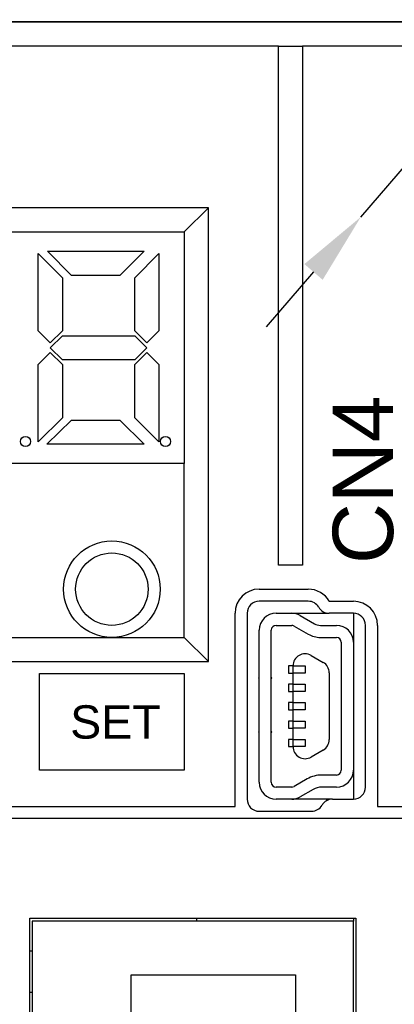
# Model space of a CAD drawing. Extents: x 14112 to 14372, y -2388 to -2111.
# Tile 18 of 22: x 14141 to 14156, y -2173 to -2132. Entities that reach past the tile are written whole.
import ezdxf

# ---------------------------------------------------------------- set-up
doc = ezdxf.new("R2010")
doc.units = 0
doc.layers.get('0').update_dxf_attribs({"linetype": 'CONTINUOUS'})
doc.layers.get('DEFPOINTS').update_dxf_attribs({"color": 8, "linetype": 'CONTINUOUS'})
doc.styles.add('DIMEMSIONS', font='isocp.shx', dxfattribs={"bigfont": 'chineset.shx'})
doc.styles.get("Standard").update_dxf_attribs({"font": 'PMingLiU.ttf'})
doc.dimstyles.new('ISO-25', dxfattribs={"dimtxt": 3, "dimasz": 3, "dimexe": 1, "dimexo": 1, "dimgap": 2, "dimtad": 2, "dimtih": 1, "dimtoh": 1, "dimtxsty": 'STANDARD', "dimcen": 0, "dimclrd": 256, "dimclre": 256, "dimclrt": 256, "dimazin": 3, "dimtfac": 1, "dimtmove": 0, "dimatfit": 3})

# ---------------------------------------------------------------- blocks, each defined once
blk = doc.blocks.new('*D3')
for p, q in [((14112.495, -2196.209), (14112.495, -2116.096)), ((14162.495, -2196.209), (14162.495, -2116.096)), ((14115.495, -2117.096), (14159.495, -2117.096))]:
    blk.add_line(p, q)
for points in [[(14115.495, -2116.596), (14115.495, -2117.596), (14112.495, -2117.096)], [(14159.495, -2116.596), (14159.495, -2117.596), (14162.495, -2117.096)]]:
    blk.add_solid(points)
at = {"layer": 'DEFPOINTS', "color": 0}
for p in [(14162.495, -2117.096), (14112.495, -2197.209), (14162.495, -2197.209)]:
    blk.add_point(p, dxfattribs=at)
at = {"insert": (14137.495, -2113.398), "char_height": 3, "attachment_point": 5}
blk.add_mtext('50', dxfattribs=at)
blk = doc.blocks.new('*D4')
for p, q in [((14118.495, -2287.049), (14118.495, -2124.127)), ((14156.495, -2137.049), (14156.495, -2124.127)), ((14153.495, -2125.127), (14121.495, -2125.127))]:
    blk.add_line(p, q)
for points in [[(14121.495, -2124.627), (14121.495, -2125.627), (14118.495, -2125.127)], [(14153.495, -2124.627), (14153.495, -2125.627), (14156.495, -2125.127)]]:
    blk.add_solid(points)
at = {"layer": 'DEFPOINTS', "color": 0}
for p in [(14118.495, -2125.127), (14156.495, -2138.049), (14118.495, -2288.049)]:
    blk.add_point(p, dxfattribs=at)
at = {"insert": (14137.495, -2121.457), "char_height": 3, "attachment_point": 5}
blk.add_mtext('38', dxfattribs=at)
blk = doc.blocks.new('*D5')
for p, q in [((14157.495, -2138.049), (14171.483, -2138.049)), ((14170.483, -2141.049), (14170.483, -2285.049)), ((14119.495, -2288.049), (14171.483, -2288.049))]:
    blk.add_line(p, q)
for points in [[(14169.983, -2141.049), (14170.983, -2141.049), (14170.483, -2138.049)], [(14169.983, -2285.049), (14170.983, -2285.049), (14170.483, -2288.049)]]:
    blk.add_solid(points)
at = {"layer": 'DEFPOINTS', "color": 0}
for p in [(14156.495, -2138.049), (14118.495, -2288.049), (14170.483, -2288.049)]:
    blk.add_point(p, dxfattribs=at)
at = {"insert": (14175.348, -2213.049), "char_height": 3, "attachment_point": 5}
blk.add_mtext('150', dxfattribs=at)
blk = doc.blocks.new('*D6')
for p, q in [((14139.172, -2132.049), (14179.997, -2132.049)), ((14178.997, -2135.049), (14178.997, -2291.049)), ((14138.565, -2294.049), (14179.997, -2294.049))]:
    blk.add_line(p, q)
for points in [[(14178.497, -2135.049), (14179.497, -2135.049), (14178.997, -2132.049)], [(14178.497, -2291.049), (14179.497, -2291.049), (14178.997, -2294.049)]]:
    blk.add_solid(points)
at = {"layer": 'DEFPOINTS', "color": 0}
for p in [(14138.172, -2132.049), (14137.565, -2294.049), (14178.997, -2294.049)]:
    blk.add_point(p, dxfattribs=at)
at = {"insert": (14183.861, -2213.049), "char_height": 3, "attachment_point": 5}
blk.add_mtext('162', dxfattribs=at)
blk = doc.blocks.new('*D7')
for p, q in [((14167.198, -2125.613), (14160.246, -2133.691)), ((14176.274, -2125.613), (14167.198, -2125.613)), ((14154.701, -2140.134), (14158.289, -2135.965)), ((14152.745, -2142.408), (14150.788, -2144.682))]:
    blk.add_line(p, q)
for points in [[(14159.867, -2133.365), (14160.625, -2134.017), (14158.289, -2135.965)], [(14152.366, -2142.082), (14153.124, -2142.734), (14154.701, -2140.134)]]:
    blk.add_solid(points)
at = {"layer": 'DEFPOINTS', "color": 0}
for p in [(14158.289, -2135.965), (14154.701, -2140.134)]:
    blk.add_point(p, dxfattribs=at)
at = {"insert": (14172.736, -2121.914), "char_height": 3, "attachment_point": 5}
blk.add_mtext('∅5.5', dxfattribs=at)

msp = doc.modelspace()

# ---------------------------------------------------------------- linework, layer by layer
for p, q in [((14160.295, -2132.049), (14114.695, -2132.049)), ((14151.295, -2133.049), (14115.195, -2133.049)), ((14151.295, -2133.049), (14152.295, -2133.049)), ((14151.295, -2154.549), (14151.295, -2133.049)), ((14159.795, -2133.049), (14152.295, -2133.049)), ((14152.295, -2133.049), (14152.295, -2154.549)), ((14148.395, -2139.749), (14116.395, -2139.749)), ((14147.395, -2140.749), (14148.395, -2139.749)), ((14148.395, -2158.549), (14148.395, -2139.749)), ((14117.395, -2140.749), (14147.395, -2140.749)), ((14147.395, -2140.749), (14147.395, -2150.349)), ((14141.345, -2141.649), (14142.345, -2142.649)), ((14141.345, -2144.849), (14141.345, -2141.649)), ((14142.728, -2142.552), (14141.726, -2141.549)), ((14141.726, -2141.549), (14145.726, -2141.549)), ((14145.726, -2141.549), (14144.723, -2142.552)), ((14145.345, -2142.649), (14146.345, -2141.649)), ((14146.345, -2141.649), (14146.345, -2144.849)), ((14144.723, -2142.552), (14142.728, -2142.552)), ((14142.345, -2142.649), (14142.345, -2144.849)), ((14145.345, -2144.849), (14145.345, -2142.649)), ((14141.845, -2145.349), (14141.345, -2144.849)), ((14142.345, -2144.849), (14141.845, -2145.349)), ((14145.845, -2145.349), (14145.345, -2144.849)), ((14146.345, -2144.849), (14145.845, -2145.349)), ((14141.845, -2145.549), (14142.345, -2145.049)), ((14142.345, -2145.049), (14145.345, -2145.049)), ((14145.345, -2145.049), (14145.845, -2145.549)), ((14141.345, -2146.249), (14141.845, -2145.749)), ((14142.345, -2146.049), (14141.845, -2145.549)), ((14141.845, -2145.749), (14142.345, -2146.249)), ((14145.845, -2145.549), (14145.345, -2146.049)), ((14145.345, -2146.249), (14145.845, -2145.749)), ((14145.845, -2145.749), (14146.345, -2146.249)), ((14145.345, -2146.049), (14142.345, -2146.049)), ((14141.345, -2149.449), (14141.345, -2146.249)), ((14142.345, -2146.249), (14142.345, -2148.449)), ((14145.345, -2148.449), (14145.345, -2146.249)), ((14146.345, -2146.249), (14146.345, -2149.449)), ((14142.345, -2148.449), (14141.345, -2149.449)), ((14141.701, -2149.549), (14142.728, -2148.547)), ((14142.728, -2148.547), (14144.723, -2148.547)), ((14144.723, -2148.547), (14145.726, -2149.549)), ((14146.345, -2149.449), (14145.345, -2148.449)), ((14145.726, -2149.549), (14141.701, -2149.549)), ((14147.395, -2150.349), (14117.395, -2150.349)), ((14147.395, -2157.549), (14147.395, -2150.349)), ((14152.295, -2154.549), (14151.295, -2154.549)), ((14150.495, -2155.549), (14152.529, -2155.549)), ((14152.529, -2156.049), (14150.495, -2156.049)), ((14153.395, -2156.049), (14154.395, -2156.049)), ((14149.495, -2164.549), (14149.495, -2156.549)), ((14149.995, -2156.549), (14149.995, -2164.249)), ((14151.195, -2156.549), (14151.842, -2156.549)), ((14151.842, -2156.549), (14153.395, -2156.549)), ((14152.192, -2156.643), (14152.779, -2156.982)), ((14153.295, -2156.549), (14153.295, -2156.539)), ((14154.395, -2156.549), (14153.395, -2156.549)), ((14154.395, -2156.549), (14154.395, -2157.749)), ((14150.495, -2163.549), (14150.495, -2157.249)), ((14150.995, -2163.549), (14150.995, -2157.249)), ((14151.195, -2157.049), (14151.842, -2157.049)), ((14151.942, -2157.076), (14152.529, -2157.415)), ((14153.029, -2157.049), (14153.695, -2157.049)), ((14154.895, -2163.749), (14154.895, -2157.049)), ((14155.395, -2157.049), (14155.395, -2164.549)), ((14136.395, -2157.549), (14144.395, -2157.549)), ((14144.395, -2157.549), (14147.395, -2157.549)), ((14148.395, -2158.549), (14147.395, -2157.549)), ((14153.029, -2157.549), (14153.695, -2157.549)), ((14153.895, -2157.749), (14153.895, -2163.049)), ((14154.395, -2157.749), (14154.395, -2163.049)), ((14152.645, -2158.294), (14153.145, -2158.582)), ((14116.395, -2158.549), (14148.395, -2158.549)), ((14151.895, -2158.727), (14151.706, -2158.727)), ((14151.706, -2158.727), (14151.706, -2159.027)), ((14151.895, -2159.027), (14151.895, -2158.727)), ((14151.895, -2158.727), (14152.395, -2158.727)), ((14152.395, -2158.727), (14152.395, -2159.027)), ((14141.395, -2163.049), (14141.395, -2159.049)), ((14141.395, -2159.049), (14147.395, -2159.049)), ((14147.395, -2159.049), (14147.395, -2163.049)), ((14150.495, -2159.224), (14150.47, -2159.224)), ((14150.47, -2159.224), (14150.47, -2159.232)), ((14150.47, -2159.232), (14150.495, -2159.232)), ((14151.02, -2159.224), (14150.995, -2159.224)), ((14150.995, -2159.232), (14151.02, -2159.232)), ((14151.02, -2159.232), (14151.02, -2159.224)), ((14151.706, -2159.027), (14151.895, -2159.027)), ((14152.395, -2159.027), (14151.895, -2159.027)), ((14151.895, -2159.488), (14151.895, -2159.027)), ((14153.395, -2159.015), (14153.395, -2161.783)), ((14151.895, -2159.488), (14151.706, -2159.488)), ((14151.706, -2159.488), (14151.706, -2159.788)), ((14151.895, -2159.788), (14151.895, -2159.488)), ((14151.895, -2159.488), (14152.395, -2159.488)), ((14152.395, -2159.488), (14152.395, -2159.788)), ((14151.706, -2159.788), (14151.895, -2159.788)), ((14152.395, -2159.788), (14151.895, -2159.788)), ((14151.895, -2160.25), (14151.895, -2159.788)), ((14151.895, -2160.25), (14151.706, -2160.25)), ((14151.706, -2160.25), (14151.706, -2160.55)), ((14151.895, -2160.55), (14151.895, -2160.25)), ((14151.895, -2160.25), (14152.395, -2160.25)), ((14152.395, -2160.25), (14152.395, -2160.55)), ((14151.706, -2160.55), (14151.895, -2160.55)), ((14152.395, -2160.55), (14151.895, -2160.55)), ((14151.895, -2161.011), (14151.895, -2160.55)), ((14151.895, -2161.011), (14151.706, -2161.011)), ((14151.706, -2161.011), (14151.706, -2161.311)), ((14151.706, -2161.311), (14151.895, -2161.311)), ((14151.895, -2161.311), (14151.895, -2161.011)), ((14151.895, -2161.011), (14152.395, -2161.011)), ((14152.395, -2161.311), (14151.895, -2161.311)), ((14151.895, -2161.772), (14151.895, -2161.311)), ((14152.395, -2161.011), (14152.395, -2161.311)), ((14150.495, -2161.466), (14150.47, -2161.466)), ((14150.47, -2161.466), (14150.47, -2161.475)), ((14150.47, -2161.475), (14150.495, -2161.475)), ((14151.02, -2161.466), (14150.995, -2161.466)), ((14150.995, -2161.475), (14151.02, -2161.475)), ((14151.02, -2161.475), (14151.02, -2161.466)), ((14151.895, -2161.772), (14151.706, -2161.772)), ((14151.706, -2161.772), (14151.706, -2162.072)), ((14151.706, -2162.072), (14151.895, -2162.072)), ((14151.895, -2162.072), (14151.895, -2161.772)), ((14151.895, -2161.772), (14152.395, -2161.772)), ((14152.395, -2162.072), (14151.895, -2162.072)), ((14152.395, -2161.772), (14152.395, -2162.072)), ((14153.145, -2162.216), (14152.645, -2162.505)), ((14147.395, -2163.049), (14141.395, -2163.049)), ((14153.695, -2163.249), (14153.083, -2163.249)), ((14154.395, -2163.049), (14154.395, -2164.249)), ((14151.842, -2163.749), (14151.195, -2163.749)), ((14152.483, -2163.41), (14151.942, -2163.723)), ((14153.695, -2163.749), (14153.083, -2163.749)), ((14152.733, -2163.843), (14152.192, -2164.156)), ((14112.995, -2164.549), (14149.495, -2164.549)), ((14151.842, -2164.249), (14151.195, -2164.249)), ((14153.529, -2164.249), (14151.842, -2164.249)), ((14153.295, -2164.308), (14153.295, -2164.249)), ((14153.529, -2164.249), (14154.395, -2164.249)), ((14155.395, -2164.549), (14161.995, -2164.549)), ((14150.495, -2164.749), (14152.663, -2164.749)), ((14161.995, -2165.049), (14138.995, -2165.049)), ((14140.995, -2169.174), (14154.495, -2169.174)), ((14140.995, -2201.674), (14140.995, -2169.174)), ((14141.095, -2169.299), (14141.095, -2201.549)), ((14154.395, -2169.299), (14141.095, -2169.299)), ((14147.895, -2169.174), (14147.895, -2169.299)), ((14154.395, -2169.174), (14154.395, -2169.299)), ((14154.395, -2201.549), (14154.395, -2169.299)), ((14154.495, -2169.174), (14154.495, -2201.674)), ((14141.095, -2170.549), (14140.995, -2170.549)), ((14145.195, -2171.524), (14151.995, -2171.524)), ((14145.195, -2175.256), (14145.195, -2171.524)), ((14151.995, -2171.524), (14151.995, -2183.574)), ((14140.995, -2172.249), (14141.095, -2172.249))]:
    msp.add_line(p, q)
for centre, radius in [((14140.817, -2149.432), 0.208), ((14146.617, -2149.432), 0.208), ((14144.395, -2155.549), 2), ((14144.395, -2155.549), 1.5)]:
    msp.add_circle(centre, radius)
for centre, radius, start, end in [((14150.495, -2156.549), 1, 90, 180), ((14152.529, -2156.549), 1, 30, 90), ((14150.495, -2156.549), 0.5, 90, 180), ((14152.529, -2156.549), 0.5, 30, 90), ((14153.395, -2156.049), 0.5, 210, 270), ((14154.395, -2157.049), 1, 0, 90), ((14151.195, -2157.249), 0.7, 90, 180), ((14151.842, -2157.249), 0.7, 60, 90), ((14154.395, -2157.049), 0.5, 0, 90), ((14151.195, -2157.249), 0.2, 90, 180), ((14151.842, -2157.249), 0.2, 60, 90), ((14153.029, -2156.549), 0.5, 240, 270), ((14153.695, -2157.749), 0.7, 0, 90), ((14153.029, -2156.549), 1, 240, 270), ((14153.695, -2157.749), 0.2, 0, 90), ((14152.395, -2158.727), 0.5, 60, 180.0172), ((14152.895, -2159.015), 0.5, 0, 60), ((14152.395, -2162.072), 0.5, 180, 300), ((14152.895, -2161.783), 0.5, 300, 0), ((14153.083, -2164.449), 1.2, 90, 120), ((14153.695, -2163.049), 0.2, 270, 0), ((14153.695, -2163.049), 0.7, 270, 0), ((14151.195, -2163.549), 0.7, 180, 270), ((14151.195, -2163.549), 0.2, 180, 270), ((14151.842, -2163.549), 0.2, 270, 300), ((14153.083, -2164.449), 0.7, 90, 120), ((14154.395, -2163.749), 0.5, 270, 0), ((14151.842, -2163.549), 0.7, 270, 300), ((14150.495, -2164.249), 0.5, 180, 270), ((14152.663, -2164.249), 0.5, 270, 330), ((14153.529, -2164.749), 0.5, 90, 150)]:
    msp.add_arc(centre, radius, start, end)

# ---------------------------------------------------------------- texts
at = {"insert": (14153.54, -2154.508), "char_height": 2.5, "attachment_point": 1, "rotation": 90, "style": 'DIMEMSIONS'}
msp.add_mtext_dynamic_manual_height_columns('{\\fArial|b0|i0|c0|p34;CN4}', width=2.98597, gutter_width=199.491, heights=[0], dxfattribs=at)
at = {"insert": (14142.668, -2160.36), "char_height": 1.38, "attachment_point": 1, "style": 'DIMEMSIONS'}
msp.add_mtext_dynamic_manual_height_columns('{\\fArial|b0|i0|c0|p34;SET}', width=2.98597, gutter_width=199.491, heights=[0], dxfattribs=at)

# ---------------------------------------------------------------- dimensions: what is measured, and where the dimension line sits
dim = msp.add_linear_dim(base=(14162.495, -2117.096), p1=(14112.495, -2197.209), p2=(14162.495, -2197.209), dimstyle='ISO-25')
dim.commit()
dim.dimension.update_dxf_attribs({"geometry": '*D3', "text_midpoint": (14137.495, -2117.096), "dimtype": 160})
dim = msp.add_linear_dim(base=(14118.495, -2125.127), p1=(14156.495, -2138.049), p2=(14118.495, -2288.049), dimstyle='ISO-25')
dim.commit()
dim.dimension.update_dxf_attribs({"geometry": '*D4', "text_midpoint": (14137.495, -2121.457)})
dim = msp.add_diameter_dim_2p(p1=(14154.701, -2140.134), p2=(14158.289, -2135.965), dimstyle='ISO-25')
dim.commit()
dim.dimension.update_dxf_attribs({"geometry": '*D7', "text_midpoint": (14172.736, -2125.613), "dimtype": 163})
for base, p1, p2, picture, middle in [((14178.997, -2294.049), (14138.172, -2132.049), (14137.565, -2294.049), '*D6', (14178.997, -2213.049)), ((14170.483, -2288.049), (14156.495, -2138.049), (14118.495, -2288.049), '*D5', (14170.483, -2213.049))]:
    dim = msp.add_linear_dim(base=base, p1=p1, p2=p2, angle=90, dimstyle='ISO-25')
    dim.commit()
    dim.dimension.update_dxf_attribs({"geometry": picture, "text_midpoint": middle, "dimtype": 160})

doc.saveas('drawing.dxf')
